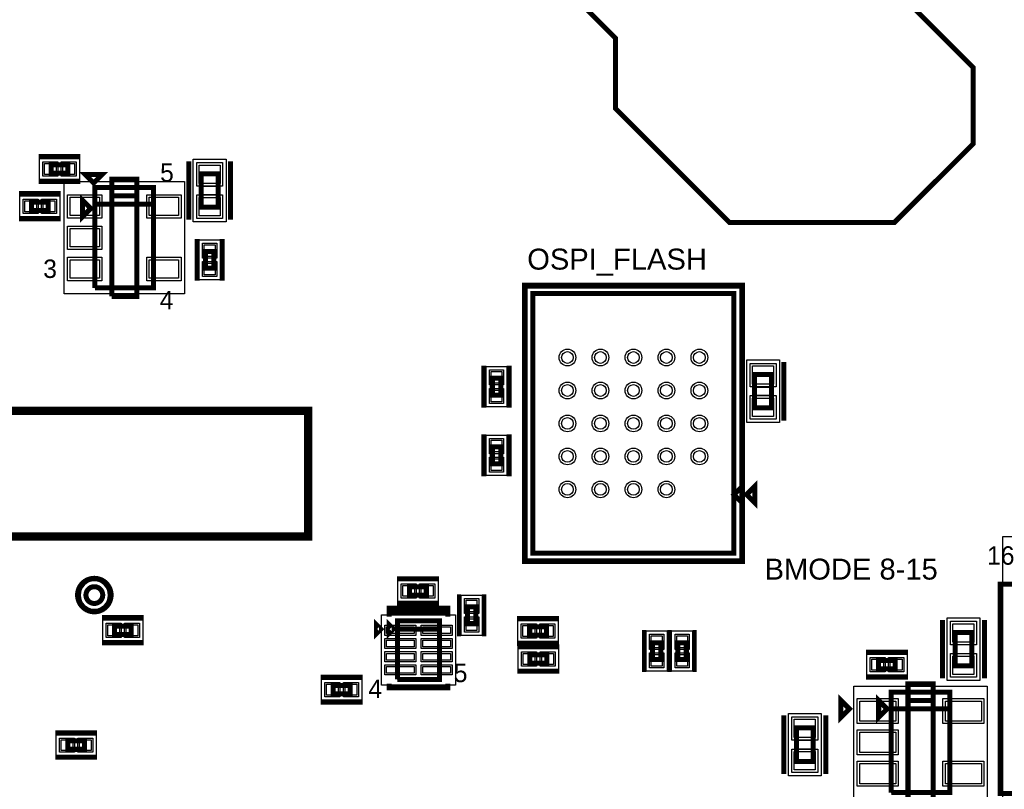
# Model space of a CAD drawing. Extents: x -10 to 137, y -32 to 198.
# Tile 68 of 83: x 50 to 80, y 109 to 132. Entities that reach past the tile are written whole.
import ezdxf

# ---------------------------------------------------------------- set-up
doc = ezdxf.new("R2010")
doc.units = 0
for name, color, linetype in [('BG_SILKSCREEN_TOP', 7, 'CONTINUOUS'), ('PG_ASSEMBLY_TOP', 120, 'CONTINUOUS'), ('PG_DFA_BOUND_TOP', 95, 'CONTINUOUS'), ('PG_PLACE_BOUND_TOP', 23, 'CONTINUOUS'), ('PG_SILKSCREEN_TOP', 7, 'CONTINUOUS'), ('PIN_PASTEMASK_TOP', 212, 'CONTINUOUS'), ('PIN_SOLDERMASK_TOP', 2, 'CONTINUOUS'), ('PIN_TOP', 3, 'CONTINUOUS'), ('VKO_TOP', 243, 'CONTINUOUS')]:
    doc.layers.add(name, color=color, linetype=linetype)

msp = doc.modelspace()

# ---------------------------------------------------------------- linework, layer by layer
at = {"layer": 'BG_SILKSCREEN_TOP'}
for points, const_width in [([(68.9356, 139.6238), (68.6308, 139.9286), (65.913, 139.9286), (65.2526, 139.2682), (65.2526, 134.5184), (68.1736, 131.5974), (68.1736, 129.4638), (71.628, 126.0094), (76.6318, 126.0094), (79.0194, 128.397), (79.0194, 130.7084), (74.3204, 135.4074), (74.3204, 138.7856), (73.6854, 139.4206), (71.9074, 139.4206)], 0.1524), ([(33.065466, 120.292622), (33.065466, 116.482622), (58.860182, 116.482622), (58.860182, 120.292622), (33.065466, 120.292622)], 0.254)]:
    msp.add_lwpolyline(points, dxfattribs=dict(at, const_width=const_width))
msp.add_lwpolyline([(38.399466, 116.482622), (58.860182, 116.482622), (58.860182, 120.292622), (38.399466, 120.292622)], close=True, dxfattribs=at)
at = {"layer": 'PG_ASSEMBLY_TOP', "const_width": 0.1524}
for points in [[(51.57216, 127.75692), (51.06416, 127.75692), (51.06416, 127.50292), (51.57216, 127.50292), (51.57216, 127.75692)], [(56.125618, 126.469902), (56.125618, 127.485902), (55.617618, 127.485902), (55.617618, 126.469902), (56.125618, 126.469902)], [(52.267358, 126.434088), (52.013358, 126.688088), (52.013358, 126.180088), (52.267358, 126.434088)], [(52.394358, 124.021088), (54.172358, 124.021088), (54.172358, 127.069088), (52.394358, 127.069088), (52.394358, 126.561088), (54.172358, 126.561088)], [(50.470054, 126.373382), (50.978054, 126.373382), (50.978054, 126.627382), (50.470054, 126.627382), (50.470054, 126.373382)], [(54.172358, 126.561088), (52.394358, 126.561088), (52.394358, 124.021088)], [(55.744364, 125.12929), (55.744364, 124.62129), (55.998364, 124.62129), (55.998364, 125.12929), (55.744364, 125.12929)], [(71.766176, 123.84913), (65.670176, 123.84913), (65.670176, 115.97513), (71.766176, 115.97513), (71.766176, 123.84913)], [(64.69507, 120.773952), (64.69507, 121.281952), (64.44107, 121.281952), (64.44107, 120.773952), (64.69507, 120.773952)], [(72.90181, 120.381776), (72.90181, 121.397776), (72.39381, 121.397776), (72.39381, 120.381776), (72.90181, 120.381776)], [(64.44107, 119.198136), (64.44107, 118.690136), (64.69507, 118.690136), (64.69507, 119.198136), (64.44107, 119.198136)], [(71.766176, 117.75313), (72.020176, 117.49913), (72.020176, 118.00713), (71.766176, 117.75313)], [(62.440566, 114.9604), (61.932566, 114.9604), (61.932566, 114.7064), (62.440566, 114.7064), (62.440566, 114.9604)], [(63.68415, 114.34699), (63.68415, 113.83899), (63.93815, 113.83899), (63.93815, 114.34699), (63.68415, 114.34699)], [(52.984654, 113.512854), (53.492654, 113.512854), (53.492654, 113.766854), (52.984654, 113.766854), (52.984654, 113.512854)], [(61.311282, 113.79962), (61.311282, 113.54562), (61.438282, 113.67262), (61.311282, 113.79962)], [(61.565282, 112.14862), (62.835282, 112.14862), (62.835282, 113.92662), (61.565282, 113.92662), (61.565282, 113.67262), (62.835282, 113.67262)], [(62.835282, 113.67262), (61.565282, 113.67262), (61.565282, 112.14862)], [(66.081148, 113.744248), (65.573148, 113.744248), (65.573148, 113.490248), (66.081148, 113.490248), (66.081148, 113.744248)], [(78.977744, 112.55756), (78.977744, 113.57356), (78.469744, 113.57356), (78.469744, 112.55756), (78.977744, 112.55756)], [(69.297296, 113.261902), (69.297296, 112.753902), (69.551296, 112.753902), (69.551296, 113.261902), (69.297296, 113.261902)], [(70.06844, 113.261902), (70.06844, 112.753902), (70.32244, 112.753902), (70.32244, 113.261902), (70.06844, 113.261902)], [(66.090038, 112.895634), (65.582038, 112.895634), (65.582038, 112.641634), (66.090038, 112.641634), (66.090038, 112.895634)], [(76.657708, 112.7252), (76.149708, 112.7252), (76.149708, 112.4712), (76.657708, 112.4712), (76.657708, 112.7252)], [(60.127388, 111.966756), (59.619388, 111.966756), (59.619388, 111.712756), (60.127388, 111.712756), (60.127388, 111.966756)], [(76.407772, 111.25454), (76.153772, 111.50854), (76.153772, 111.00054), (76.407772, 111.25454)], [(76.534772, 108.71454), (78.312772, 108.71454), (78.312772, 111.76254), (76.534772, 111.76254), (76.534772, 111.25454), (78.312772, 111.25454)], [(78.312772, 111.25454), (76.534772, 111.25454), (76.534772, 108.71454)], [(74.168, 109.66323), (74.168, 110.67923), (73.66, 110.67923), (73.66, 109.66323), (74.168, 109.66323)], [(51.570128, 110.02772), (52.078128, 110.02772), (52.078128, 110.28172), (51.570128, 110.28172), (51.570128, 110.02772)]]:
    msp.add_lwpolyline(points, dxfattribs=at)
msp.add_lwpolyline([(52.629054, 114.706654, 1), (52.121054, 114.706654, 1), (52.629054, 114.706654)], format="xyb", dxfattribs=at)
at = {"layer": 'PG_DFA_BOUND_TOP'}
for points in [[(51.928268, 127.94742), (51.928268, 127.31242), (50.708052, 127.31242), (50.708052, 127.94742)], [(56.366918, 127.925068), (56.366918, 126.030736), (55.376318, 126.030736), (55.376318, 127.925068)], [(55.105554, 127.246888), (55.105554, 123.843288), (51.461162, 123.843288), (51.461162, 127.246888)], [(51.334162, 126.817882), (51.334162, 126.182882), (50.113946, 126.182882), (50.113946, 126.817882)], [(56.188864, 125.485398), (56.188864, 124.265182), (55.553864, 124.265182), (55.553864, 125.485398)], [(71.943976, 124.02693), (71.943976, 115.79733), (65.492376, 115.79733), (65.492376, 124.02693)], [(72.15251, 119.94261), (72.15251, 121.836942), (73.14311, 121.836942), (73.14311, 119.94261)], [(64.88557, 120.417844), (64.25057, 120.417844), (64.25057, 121.63806), (64.88557, 121.63806)], [(64.25057, 119.554244), (64.88557, 119.554244), (64.88557, 118.334028), (64.25057, 118.334028)], [(91.957144, 107.24007), (79.917544, 107.24007), (79.917544, 116.48567), (91.957144, 116.48567)], [(62.796674, 115.1509), (62.796674, 114.5159), (61.576458, 114.5159), (61.576458, 115.1509)], [(63.49365, 114.703098), (64.12865, 114.703098), (64.12865, 113.482882), (63.49365, 113.482882)], [(61.078872, 111.97082), (61.078872, 114.10442), (63.321692, 114.10442), (63.321692, 111.97082)], [(52.628546, 113.322354), (52.628546, 113.957354), (53.848762, 113.957354), (53.848762, 113.322354)], [(66.437256, 113.934748), (66.437256, 113.299748), (65.21704, 113.299748), (65.21704, 113.934748)], [(79.219044, 112.118394), (78.228444, 112.118394), (78.228444, 114.012726), (79.219044, 114.012726)], [(69.106796, 113.61801), (69.741796, 113.61801), (69.741796, 112.397794), (69.106796, 112.397794)], [(69.87794, 113.61801), (70.51294, 113.61801), (70.51294, 112.397794), (69.87794, 112.397794)], [(66.446146, 113.086134), (66.446146, 112.451134), (65.22593, 112.451134), (65.22593, 113.086134)], [(77.013816, 112.9157), (77.013816, 112.2807), (75.7936, 112.2807), (75.7936, 112.9157)], [(60.483496, 112.157256), (60.483496, 111.522256), (59.26328, 111.522256), (59.26328, 112.157256)], [(75.3999, 108.53674), (75.3999, 111.94034), (79.447644, 111.94034), (79.447644, 108.53674)], [(74.4093, 109.224064), (73.4187, 109.224064), (73.4187, 111.118396), (74.4093, 111.118396)], [(51.21402, 109.83722), (51.21402, 110.47222), (52.434236, 110.47222), (52.434236, 109.83722)]]:
    msp.add_lwpolyline(points, close=True, dxfattribs=at)
msp.add_lwpolyline([(52.806854, 114.706654, 1), (51.943254, 114.706654, 1)], format="xyb", close=True, dxfattribs=at)
at = {"layer": 'PG_PLACE_BOUND_TOP'}
for points in [[(51.57216, 127.75692), (51.57216, 127.50292), (51.06416, 127.50292), (51.06416, 127.75692)], [(56.125618, 127.485902), (56.125618, 126.469902), (55.617618, 126.469902), (55.617618, 127.485902)], [(54.172358, 127.069088), (54.172358, 124.021088), (52.394358, 124.021088), (52.394358, 127.069088)], [(50.978054, 126.627382), (50.978054, 126.373382), (50.470054, 126.373382), (50.470054, 126.627382)], [(55.998364, 125.12929), (55.998364, 124.62129), (55.744364, 124.62129), (55.744364, 125.12929)], [(71.766176, 123.84913), (71.766176, 115.97513), (65.670176, 115.97513), (65.670176, 123.84913)], [(64.69507, 120.773952), (64.69507, 121.281952), (64.44107, 121.281952), (64.44107, 120.773952)], [(72.39381, 120.381776), (72.39381, 121.397776), (72.90181, 121.397776), (72.90181, 120.381776)], [(64.44107, 119.198136), (64.44107, 118.690136), (64.69507, 118.690136), (64.69507, 119.198136)], [(62.440566, 114.9604), (61.932566, 114.9604), (61.932566, 114.7064), (62.440566, 114.7064)], [(63.68415, 114.34699), (63.68415, 113.83899), (63.93815, 113.83899), (63.93815, 114.34699)], [(52.984654, 113.512854), (53.492654, 113.512854), (53.492654, 113.766854), (52.984654, 113.766854)], [(62.835282, 112.14862), (62.835282, 113.92662), (61.565282, 113.92662), (61.565282, 112.14862)], [(66.081148, 113.744248), (65.573148, 113.744248), (65.573148, 113.490248), (66.081148, 113.490248)], [(78.977744, 112.55756), (78.977744, 113.57356), (78.469744, 113.57356), (78.469744, 112.55756)], [(69.297296, 113.261902), (69.297296, 112.753902), (69.551296, 112.753902), (69.551296, 113.261902)], [(70.06844, 113.261902), (70.06844, 112.753902), (70.32244, 112.753902), (70.32244, 113.261902)], [(66.090038, 112.895634), (65.582038, 112.895634), (65.582038, 112.641634), (66.090038, 112.641634)], [(76.657708, 112.7252), (76.149708, 112.7252), (76.149708, 112.4712), (76.657708, 112.4712)], [(60.127388, 111.966756), (59.619388, 111.966756), (59.619388, 111.712756), (60.127388, 111.712756)], [(76.534772, 108.71454), (78.312772, 108.71454), (78.312772, 111.76254), (76.534772, 111.76254)], [(74.168, 109.66323), (74.168, 110.67923), (73.66, 110.67923), (73.66, 109.66323)], [(51.570128, 110.02772), (52.078128, 110.02772), (52.078128, 110.28172), (51.570128, 110.28172)]]:
    msp.add_lwpolyline(points, close=True, dxfattribs=at)
msp.add_lwpolyline([(52.629054, 114.706654, 1), (52.121054, 114.706654, 1)], format="xyb", close=True, dxfattribs=at)
at = {"layer": 'PG_SILKSCREEN_TOP'}
for points, const_width in [([(51.95316, 128.01092), (50.68316, 128.01092)], 0.1524), ([(55.236618, 126.088902), (55.236618, 127.866902)], 0.1524), ([(56.506618, 126.088902), (56.506618, 127.866902)], 0.1524), ([(52.356258, 127.20701), (52.610258, 127.46101), (52.102258, 127.46101), (52.356258, 127.20701)], 0.1524), ([(51.95316, 127.24892), (50.68316, 127.24892)], 0.1524), ([(52.902358, 123.767088), (53.664358, 123.767088), (53.664358, 127.323088), (52.902358, 127.323088), (52.902358, 126.815088), (53.664358, 126.815088)], 0.1524), ([(50.089054, 126.881382), (51.359054, 126.881382)], 0.1524), ([(53.664358, 126.815088), (52.902358, 126.815088), (52.902358, 123.767088)], 0.1524), ([(50.089054, 126.119382), (51.359054, 126.119382)], 0.1524), ([(55.490364, 125.51029), (55.490364, 124.24029)], 0.1524), ([(56.252364, 125.51029), (56.252364, 124.24029)], 0.1524), ([(72.020176, 124.10313), (72.020176, 115.72113), (65.416176, 115.72113), (65.416176, 124.10313), (72.020176, 124.10313)], 0.1524), ([(72.01281, 120.000776), (72.01281, 121.778776)], 0.1524), ([(73.28281, 120.000776), (73.28281, 121.778776)], 0.1524), ([(64.18707, 120.392952), (64.18707, 121.662952)], 0.1524), ([(64.94907, 120.392952), (64.94907, 121.662952)], 0.1524), ([(64.18707, 119.579136), (64.18707, 118.309136)], 0.1524), ([(64.94907, 119.579136), (64.94907, 118.309136)], 0.1524), ([(72.147176, 117.75313), (72.401176, 117.49913), (72.401176, 118.00713), (72.147176, 117.75313)], 0.1524), ([(62.821566, 115.2144), (61.551566, 115.2144)], 0.127), ([(80.730344, 108.68787), (79.841344, 108.68787), (79.841344, 115.03787), (80.730344, 115.03787)], 0.1524), ([(63.43015, 114.72799), (63.43015, 113.45799)], 0.127), ([(64.19215, 114.72799), (64.19215, 113.45799)], 0.127), ([(63.089282, 114.05362), (63.089282, 114.30762), (61.311282, 114.30762), (61.311282, 114.05362)], 0.1524), ([(62.821566, 114.4524), (61.551566, 114.4524)], 0.127), ([(52.603654, 114.020854), (53.873654, 114.020854)], 0.1524), ([(61.311282, 114.05362), (61.311282, 114.18062), (63.089282, 114.18062)], 0.1524), ([(66.462148, 113.998248), (65.192148, 113.998248)], 0.1524), ([(78.088744, 112.17656), (78.088744, 113.95456)], 0.1524), ([(79.358744, 112.17656), (79.358744, 113.95456)], 0.1524), ([(60.930282, 113.79962), (60.930282, 113.54562), (61.057282, 113.67262), (60.930282, 113.79962)], 0.1524), ([(69.043296, 113.642902), (69.043296, 112.372902)], 0.127), ([(69.805296, 113.642902), (69.805296, 112.372902)], 0.127), ([(69.81444, 113.642902), (69.81444, 112.372902)], 0.127), ([(70.57644, 113.642902), (70.57644, 112.372902)], 0.127), ([(52.603654, 113.258854), (53.873654, 113.258854)], 0.1524), ([(66.462148, 113.236248), (65.192148, 113.236248)], 0.1524), ([(66.471038, 113.149634), (65.201038, 113.149634)], 0.127), ([(77.038708, 112.9792), (75.768708, 112.9792)], 0.1524), ([(60.508388, 112.220756), (59.238388, 112.220756)], 0.1524), ([(66.471038, 112.387634), (65.201038, 112.387634)], 0.127), ([(77.038708, 112.2172), (75.768708, 112.2172)], 0.1524), ([(61.311282, 112.02162), (61.311282, 111.89462), (63.089282, 111.89462), (63.089282, 112.02162)], 0.1524), ([(77.042772, 108.46054), (77.804772, 108.46054), (77.804772, 112.01654), (77.042772, 112.01654), (77.042772, 111.50854), (77.804772, 111.50854)], 0.1524), ([(75.264772, 111.25454), (75.010772, 111.50854), (75.010772, 111.00054), (75.264772, 111.25454)], 0.1524), ([(60.508388, 111.458756), (59.238388, 111.458756)], 0.1524), ([(77.804772, 111.50854), (77.042772, 111.50854), (77.042772, 108.46054)], 0.1524), ([(73.279, 109.28223), (73.279, 111.06023)], 0.1524), ([(74.549, 109.28223), (74.549, 111.06023)], 0.1524), ([(51.189128, 110.53572), (52.459128, 110.53572)], 0.127), ([(51.189128, 109.77372), (52.459128, 109.77372)], 0.127)]:
    msp.add_lwpolyline(points, dxfattribs=dict(at, const_width=const_width))
at = {"layer": 'PG_SILKSCREEN_TOP', "const_width": 0.1524}
msp.add_lwpolyline([(52.883054, 114.706654, 1), (51.867054, 114.706654, 1), (52.883054, 114.706654)], format="xyb", dxfattribs=at)
at = {"layer": 'PIN_PASTEMASK_TOP'}
for points in [[(51.216052, 127.79502), (51.216052, 127.46482), (50.860452, 127.46482), (50.860452, 127.79502)], [(51.775868, 127.79502), (51.775868, 127.46482), (51.420268, 127.46482), (51.420268, 127.79502)], [(56.189118, 127.188468), (55.554118, 127.188468), (55.554118, 127.747268), (56.189118, 127.747268)], [(50.266346, 126.335282), (50.266346, 126.665482), (50.621946, 126.665482), (50.621946, 126.335282)], [(50.826162, 126.335282), (50.826162, 126.665482), (51.181762, 126.665482), (51.181762, 126.335282)], [(51.638962, 126.215648), (51.638962, 126.774448), (52.527962, 126.774448), (52.527962, 126.215648)], [(54.038754, 126.215648), (54.038754, 126.774448), (54.927754, 126.774448), (54.927754, 126.215648)], [(56.189118, 126.208536), (55.554118, 126.208536), (55.554118, 126.767336), (56.189118, 126.767336)], [(51.638962, 125.265688), (51.638962, 125.824488), (52.527962, 125.824488), (52.527962, 125.265688)], [(55.706264, 125.332998), (56.036464, 125.332998), (56.036464, 124.977398), (55.706264, 124.977398)], [(51.638962, 124.315728), (51.638962, 124.874528), (52.527962, 124.874528), (52.527962, 124.315728)], [(54.038754, 124.315728), (54.038754, 124.874528), (54.927754, 124.874528), (54.927754, 124.315728)], [(55.706264, 124.773182), (56.036464, 124.773182), (56.036464, 124.417582), (55.706264, 124.417582)], [(72.96531, 121.100342), (72.33031, 121.100342), (72.33031, 121.659142), (72.96531, 121.659142)], [(64.73317, 121.13006), (64.40297, 121.13006), (64.40297, 121.48566), (64.73317, 121.48566)], [(64.73317, 120.570244), (64.40297, 120.570244), (64.40297, 120.925844), (64.73317, 120.925844)], [(72.96531, 120.12041), (72.33031, 120.12041), (72.33031, 120.67921), (72.96531, 120.67921)], [(64.40297, 119.401844), (64.73317, 119.401844), (64.73317, 119.046244), (64.40297, 119.046244)], [(64.40297, 118.842028), (64.73317, 118.842028), (64.73317, 118.486428), (64.40297, 118.486428)], [(62.084458, 114.9985), (62.084458, 114.6683), (61.728858, 114.6683), (61.728858, 114.9985)], [(62.644274, 114.9985), (62.644274, 114.6683), (62.288674, 114.6683), (62.288674, 114.9985)], [(63.64605, 114.550698), (63.97625, 114.550698), (63.97625, 114.195098), (63.64605, 114.195098)], [(52.780946, 113.474754), (52.780946, 113.804954), (53.136546, 113.804954), (53.136546, 113.474754)], [(53.340762, 113.474754), (53.340762, 113.804954), (53.696362, 113.804954), (53.696362, 113.474754)], [(61.231272, 113.535968), (61.231272, 113.739168), (62.069472, 113.739168), (62.069472, 113.535968)], [(62.331092, 113.535968), (62.331092, 113.739168), (63.169292, 113.739168), (63.169292, 113.535968)], [(63.64605, 113.990882), (63.97625, 113.990882), (63.97625, 113.635282), (63.64605, 113.635282)], [(65.72504, 113.782348), (65.72504, 113.452148), (65.36944, 113.452148), (65.36944, 113.782348)], [(66.284856, 113.782348), (66.284856, 113.452148), (65.929256, 113.452148), (65.929256, 113.782348)], [(79.041244, 113.276126), (78.406244, 113.276126), (78.406244, 113.834926), (79.041244, 113.834926)], [(69.259196, 113.46561), (69.589396, 113.46561), (69.589396, 113.11001), (69.259196, 113.11001)], [(70.03034, 113.46561), (70.36054, 113.46561), (70.36054, 113.11001), (70.03034, 113.11001)], [(61.231272, 113.135918), (61.231272, 113.339118), (62.069472, 113.339118), (62.069472, 113.135918)], [(62.331092, 113.135918), (62.331092, 113.339118), (63.169292, 113.339118), (63.169292, 113.135918)], [(61.231272, 112.736122), (61.231272, 112.939322), (62.069472, 112.939322), (62.069472, 112.736122)], [(62.331092, 112.736122), (62.331092, 112.939322), (63.169292, 112.939322), (63.169292, 112.736122)], [(65.73393, 112.933734), (65.73393, 112.603534), (65.37833, 112.603534), (65.37833, 112.933734)], [(66.293746, 112.933734), (66.293746, 112.603534), (65.938146, 112.603534), (65.938146, 112.933734)], [(69.259196, 112.905794), (69.589396, 112.905794), (69.589396, 112.550194), (69.259196, 112.550194)], [(70.03034, 112.905794), (70.36054, 112.905794), (70.36054, 112.550194), (70.03034, 112.550194)], [(79.041244, 112.296194), (78.406244, 112.296194), (78.406244, 112.854994), (79.041244, 112.854994)], [(61.231272, 112.336072), (61.231272, 112.539272), (62.069472, 112.539272), (62.069472, 112.336072)], [(62.331092, 112.336072), (62.331092, 112.539272), (63.169292, 112.539272), (63.169292, 112.336072)], [(76.3016, 112.7633), (76.3016, 112.4331), (75.946, 112.4331), (75.946, 112.7633)], [(76.861416, 112.7633), (76.861416, 112.4331), (76.505816, 112.4331), (76.505816, 112.7633)], [(59.77128, 112.004856), (59.77128, 111.674656), (59.41568, 111.674656), (59.41568, 112.004856)], [(60.331096, 112.004856), (60.331096, 111.674656), (59.975496, 111.674656), (59.975496, 112.004856)], [(75.5777, 110.8837), (75.5777, 111.4933), (76.6699, 111.4933), (76.6699, 110.8837)], [(78.177644, 110.8837), (78.177644, 111.4933), (79.269844, 111.4933), (79.269844, 110.8837)], [(74.2315, 110.381796), (73.5965, 110.381796), (73.5965, 110.940596), (74.2315, 110.940596)], [(75.5777, 109.93374), (75.5777, 110.54334), (76.6699, 110.54334), (76.6699, 109.93374)], [(51.36642, 109.98962), (51.36642, 110.31982), (51.72202, 110.31982), (51.72202, 109.98962)], [(51.926236, 109.98962), (51.926236, 110.31982), (52.281836, 110.31982), (52.281836, 109.98962)], [(74.2315, 109.401864), (73.5965, 109.401864), (73.5965, 109.960664), (74.2315, 109.960664)], [(75.5777, 108.98378), (75.5777, 109.59338), (76.6699, 109.59338), (76.6699, 108.98378)], [(78.177644, 108.98378), (78.177644, 109.59338), (79.269844, 109.59338), (79.269844, 108.98378)]]:
    msp.add_lwpolyline(points, close=True, dxfattribs=at)
for centre in [(66.71818, 121.912126), (67.718178, 121.912126), (68.718176, 121.912126), (69.718174, 121.912126), (70.718172, 121.912126), (66.71818, 120.912128), (67.718178, 120.912128), (68.718176, 120.912128), (69.718174, 120.912128), (70.718172, 120.912128), (66.71818, 119.91213), (67.718178, 119.91213), (68.718176, 119.91213), (69.718174, 119.91213), (70.718172, 119.91213), (66.71818, 118.912132), (67.718178, 118.912132), (68.718176, 118.912132), (69.718174, 118.912132), (70.718172, 118.912132), (66.71818, 117.912134), (67.718178, 117.912134), (68.718176, 117.912134), (69.718174, 117.912134)]:
    msp.add_circle(centre, 0.1778, dxfattribs=at)
at = {"layer": 'PIN_SOLDERMASK_TOP'}
for points in [[(51.266852, 127.84582), (51.266852, 127.41402), (50.809652, 127.41402), (50.809652, 127.84582)], [(51.826668, 127.84582), (51.826668, 127.41402), (51.369468, 127.41402), (51.369468, 127.84582)], [(56.265318, 127.112268), (55.477918, 127.112268), (55.477918, 127.823468), (56.265318, 127.823468)], [(50.215546, 126.284482), (50.215546, 126.716282), (50.672746, 126.716282), (50.672746, 126.284482)], [(50.775362, 126.284482), (50.775362, 126.716282), (51.232562, 126.716282), (51.232562, 126.284482)], [(51.562762, 126.139448), (51.562762, 126.850648), (52.604162, 126.850648), (52.604162, 126.139448)], [(53.962554, 126.139448), (53.962554, 126.850648), (55.003954, 126.850648), (55.003954, 126.139448)], [(56.265318, 126.132336), (55.477918, 126.132336), (55.477918, 126.843536), (56.265318, 126.843536)], [(51.562762, 125.189488), (51.562762, 125.900688), (52.604162, 125.900688), (52.604162, 125.189488)], [(55.655464, 125.383798), (56.087264, 125.383798), (56.087264, 124.926598), (55.655464, 124.926598)], [(51.562762, 124.239528), (51.562762, 124.950728), (52.604162, 124.950728), (52.604162, 124.239528)], [(53.962554, 124.239528), (53.962554, 124.950728), (55.003954, 124.950728), (55.003954, 124.239528)], [(55.655464, 124.823982), (56.087264, 124.823982), (56.087264, 124.366782), (55.655464, 124.366782)], [(64.78397, 121.07926), (64.35217, 121.07926), (64.35217, 121.53646), (64.78397, 121.53646)], [(73.04151, 121.024142), (72.25411, 121.024142), (72.25411, 121.735342), (73.04151, 121.735342)], [(64.78397, 120.519444), (64.35217, 120.519444), (64.35217, 120.976644), (64.78397, 120.976644)], [(73.04151, 120.04421), (72.25411, 120.04421), (72.25411, 120.75541), (73.04151, 120.75541)], [(64.35217, 119.452644), (64.78397, 119.452644), (64.78397, 118.995444), (64.35217, 118.995444)], [(64.35217, 118.892828), (64.78397, 118.892828), (64.78397, 118.435628), (64.35217, 118.435628)], [(62.135258, 115.0493), (62.135258, 114.6175), (61.678058, 114.6175), (61.678058, 115.0493)], [(62.695074, 115.0493), (62.695074, 114.6175), (62.237874, 114.6175), (62.237874, 115.0493)], [(63.59525, 114.601498), (64.02705, 114.601498), (64.02705, 114.144298), (63.59525, 114.144298)], [(63.59525, 114.041682), (64.02705, 114.041682), (64.02705, 113.584482), (63.59525, 113.584482)], [(52.730146, 113.423954), (52.730146, 113.855754), (53.187346, 113.855754), (53.187346, 113.423954)], [(53.289962, 113.423954), (53.289962, 113.855754), (53.747162, 113.855754), (53.747162, 113.423954)], [(61.180472, 113.485168), (61.180472, 113.789968), (62.120272, 113.789968), (62.120272, 113.485168)], [(62.280292, 113.485168), (62.280292, 113.789968), (63.220092, 113.789968), (63.220092, 113.485168)], [(65.77584, 113.833148), (65.77584, 113.401348), (65.31864, 113.401348), (65.31864, 113.833148)], [(66.335656, 113.833148), (66.335656, 113.401348), (65.878456, 113.401348), (65.878456, 113.833148)], [(79.117444, 113.199926), (78.330044, 113.199926), (78.330044, 113.911126), (79.117444, 113.911126)], [(69.208396, 113.51641), (69.640196, 113.51641), (69.640196, 113.05921), (69.208396, 113.05921)], [(69.97954, 113.51641), (70.41134, 113.51641), (70.41134, 113.05921), (69.97954, 113.05921)], [(61.180472, 113.085118), (61.180472, 113.389918), (62.120272, 113.389918), (62.120272, 113.085118)], [(62.280292, 113.085118), (62.280292, 113.389918), (63.220092, 113.389918), (63.220092, 113.085118)], [(61.180472, 112.685322), (61.180472, 112.990122), (62.120272, 112.990122), (62.120272, 112.685322)], [(62.280292, 112.685322), (62.280292, 112.990122), (63.220092, 112.990122), (63.220092, 112.685322)], [(65.78473, 112.984534), (65.78473, 112.552734), (65.32753, 112.552734), (65.32753, 112.984534)], [(66.344546, 112.984534), (66.344546, 112.552734), (65.887346, 112.552734), (65.887346, 112.984534)], [(69.208396, 112.956594), (69.640196, 112.956594), (69.640196, 112.499394), (69.208396, 112.499394)], [(69.97954, 112.956594), (70.41134, 112.956594), (70.41134, 112.499394), (69.97954, 112.499394)], [(79.117444, 112.219994), (78.330044, 112.219994), (78.330044, 112.931194), (79.117444, 112.931194)], [(61.180472, 112.285272), (61.180472, 112.590072), (62.120272, 112.590072), (62.120272, 112.285272)], [(62.280292, 112.285272), (62.280292, 112.590072), (63.220092, 112.590072), (63.220092, 112.285272)], [(76.3524, 112.8141), (76.3524, 112.3823), (75.8952, 112.3823), (75.8952, 112.8141)], [(76.912216, 112.8141), (76.912216, 112.3823), (76.455016, 112.3823), (76.455016, 112.8141)], [(59.82208, 112.055656), (59.82208, 111.623856), (59.36488, 111.623856), (59.36488, 112.055656)], [(60.381896, 112.055656), (60.381896, 111.623856), (59.924696, 111.623856), (59.924696, 112.055656)], [(75.5015, 110.8075), (75.5015, 111.5695), (76.7461, 111.5695), (76.7461, 110.8075)], [(78.101444, 110.8075), (78.101444, 111.5695), (79.346044, 111.5695), (79.346044, 110.8075)], [(74.3077, 110.305596), (73.5203, 110.305596), (73.5203, 111.016796), (74.3077, 111.016796)], [(75.5015, 109.85754), (75.5015, 110.61954), (76.7461, 110.61954), (76.7461, 109.85754)], [(51.31562, 109.93882), (51.31562, 110.37062), (51.77282, 110.37062), (51.77282, 109.93882)], [(51.875436, 109.93882), (51.875436, 110.37062), (52.332636, 110.37062), (52.332636, 109.93882)], [(74.3077, 109.325664), (73.5203, 109.325664), (73.5203, 110.036864), (74.3077, 110.036864)], [(75.5015, 108.90758), (75.5015, 109.66958), (76.7461, 109.66958), (76.7461, 108.90758)], [(78.101444, 108.90758), (78.101444, 109.66958), (79.346044, 109.66958), (79.346044, 108.90758)]]:
    msp.add_lwpolyline(points, close=True, dxfattribs=at)
for centre, radius in [((66.71818, 121.912126), 0.254), ((67.718178, 121.912126), 0.254), ((68.718176, 121.912126), 0.254), ((69.718174, 121.912126), 0.254), ((70.718172, 121.912126), 0.254), ((66.71818, 120.912128), 0.254), ((67.718178, 120.912128), 0.254), ((68.718176, 120.912128), 0.254), ((69.718174, 120.912128), 0.254), ((70.718172, 120.912128), 0.254), ((66.71818, 119.91213), 0.254), ((67.718178, 119.91213), 0.254), ((68.718176, 119.91213), 0.254), ((69.718174, 119.91213), 0.254), ((70.718172, 119.91213), 0.254), ((66.71818, 118.912132), 0.254), ((67.718178, 118.912132), 0.254), ((68.718176, 118.912132), 0.254), ((69.718174, 118.912132), 0.254), ((70.718172, 118.912132), 0.254), ((66.71818, 117.912134), 0.254), ((67.718178, 117.912134), 0.254), ((68.718176, 117.912134), 0.254), ((69.718174, 117.912134), 0.254), ((52.375054, 114.706654), 0.2794)]:
    msp.add_circle(centre, radius, dxfattribs=at)
at = {"layer": 'PIN_TOP'}
for points in [[(51.216052, 127.79502), (51.216052, 127.46482), (50.860452, 127.46482), (50.860452, 127.79502)], [(51.775868, 127.79502), (51.775868, 127.46482), (51.420268, 127.46482), (51.420268, 127.79502)], [(56.189118, 127.188468), (55.554118, 127.188468), (55.554118, 127.747268), (56.189118, 127.747268)], [(50.266346, 126.335282), (50.266346, 126.665482), (50.621946, 126.665482), (50.621946, 126.335282)], [(50.826162, 126.335282), (50.826162, 126.665482), (51.181762, 126.665482), (51.181762, 126.335282)], [(51.638962, 126.215648), (51.638962, 126.774448), (52.527962, 126.774448), (52.527962, 126.215648)], [(54.038754, 126.215648), (54.038754, 126.774448), (54.927754, 126.774448), (54.927754, 126.215648)], [(56.189118, 126.208536), (55.554118, 126.208536), (55.554118, 126.767336), (56.189118, 126.767336)], [(51.638962, 125.265688), (51.638962, 125.824488), (52.527962, 125.824488), (52.527962, 125.265688)], [(55.706264, 125.332998), (56.036464, 125.332998), (56.036464, 124.977398), (55.706264, 124.977398)], [(51.638962, 124.315728), (51.638962, 124.874528), (52.527962, 124.874528), (52.527962, 124.315728)], [(54.038754, 124.315728), (54.038754, 124.874528), (54.927754, 124.874528), (54.927754, 124.315728)], [(55.706264, 124.773182), (56.036464, 124.773182), (56.036464, 124.417582), (55.706264, 124.417582)], [(72.96531, 121.100342), (72.33031, 121.100342), (72.33031, 121.659142), (72.96531, 121.659142)], [(64.73317, 121.13006), (64.40297, 121.13006), (64.40297, 121.48566), (64.73317, 121.48566)], [(64.73317, 120.570244), (64.40297, 120.570244), (64.40297, 120.925844), (64.73317, 120.925844)], [(72.96531, 120.12041), (72.33031, 120.12041), (72.33031, 120.67921), (72.96531, 120.67921)], [(64.40297, 119.401844), (64.73317, 119.401844), (64.73317, 119.046244), (64.40297, 119.046244)], [(64.40297, 118.842028), (64.73317, 118.842028), (64.73317, 118.486428), (64.40297, 118.486428)], [(62.084458, 114.9985), (62.084458, 114.6683), (61.728858, 114.6683), (61.728858, 114.9985)], [(62.644274, 114.9985), (62.644274, 114.6683), (62.288674, 114.6683), (62.288674, 114.9985)], [(63.64605, 114.550698), (63.97625, 114.550698), (63.97625, 114.195098), (63.64605, 114.195098)], [(52.780946, 113.474754), (52.780946, 113.804954), (53.136546, 113.804954), (53.136546, 113.474754)], [(53.340762, 113.474754), (53.340762, 113.804954), (53.696362, 113.804954), (53.696362, 113.474754)], [(61.231272, 113.535968), (61.231272, 113.739168), (62.069472, 113.739168), (62.069472, 113.535968)], [(62.331092, 113.535968), (62.331092, 113.739168), (63.169292, 113.739168), (63.169292, 113.535968)], [(63.64605, 113.990882), (63.97625, 113.990882), (63.97625, 113.635282), (63.64605, 113.635282)], [(65.72504, 113.782348), (65.72504, 113.452148), (65.36944, 113.452148), (65.36944, 113.782348)], [(66.284856, 113.782348), (66.284856, 113.452148), (65.929256, 113.452148), (65.929256, 113.782348)], [(79.041244, 113.276126), (78.406244, 113.276126), (78.406244, 113.834926), (79.041244, 113.834926)], [(69.259196, 113.46561), (69.589396, 113.46561), (69.589396, 113.11001), (69.259196, 113.11001)], [(70.03034, 113.46561), (70.36054, 113.46561), (70.36054, 113.11001), (70.03034, 113.11001)], [(61.231272, 113.135918), (61.231272, 113.339118), (62.069472, 113.339118), (62.069472, 113.135918)], [(62.331092, 113.135918), (62.331092, 113.339118), (63.169292, 113.339118), (63.169292, 113.135918)], [(61.231272, 112.736122), (61.231272, 112.939322), (62.069472, 112.939322), (62.069472, 112.736122)], [(62.331092, 112.736122), (62.331092, 112.939322), (63.169292, 112.939322), (63.169292, 112.736122)], [(65.73393, 112.933734), (65.73393, 112.603534), (65.37833, 112.603534), (65.37833, 112.933734)], [(66.293746, 112.933734), (66.293746, 112.603534), (65.938146, 112.603534), (65.938146, 112.933734)], [(69.259196, 112.905794), (69.589396, 112.905794), (69.589396, 112.550194), (69.259196, 112.550194)], [(70.03034, 112.905794), (70.36054, 112.905794), (70.36054, 112.550194), (70.03034, 112.550194)], [(79.041244, 112.296194), (78.406244, 112.296194), (78.406244, 112.854994), (79.041244, 112.854994)], [(61.231272, 112.336072), (61.231272, 112.539272), (62.069472, 112.539272), (62.069472, 112.336072)], [(62.331092, 112.336072), (62.331092, 112.539272), (63.169292, 112.539272), (63.169292, 112.336072)], [(76.3016, 112.7633), (76.3016, 112.4331), (75.946, 112.4331), (75.946, 112.7633)], [(76.861416, 112.7633), (76.861416, 112.4331), (76.505816, 112.4331), (76.505816, 112.7633)], [(59.77128, 112.004856), (59.77128, 111.674656), (59.41568, 111.674656), (59.41568, 112.004856)], [(60.331096, 112.004856), (60.331096, 111.674656), (59.975496, 111.674656), (59.975496, 112.004856)], [(75.5777, 110.8837), (75.5777, 111.4933), (76.6699, 111.4933), (76.6699, 110.8837)], [(78.177644, 110.8837), (78.177644, 111.4933), (79.269844, 111.4933), (79.269844, 110.8837)], [(74.2315, 110.381796), (73.5965, 110.381796), (73.5965, 110.940596), (74.2315, 110.940596)], [(75.5777, 109.93374), (75.5777, 110.54334), (76.6699, 110.54334), (76.6699, 109.93374)], [(51.36642, 109.98962), (51.36642, 110.31982), (51.72202, 110.31982), (51.72202, 109.98962)], [(51.926236, 109.98962), (51.926236, 110.31982), (52.281836, 110.31982), (52.281836, 109.98962)], [(74.2315, 109.401864), (73.5965, 109.401864), (73.5965, 109.960664), (74.2315, 109.960664)], [(75.5777, 108.98378), (75.5777, 109.59338), (76.6699, 109.59338), (76.6699, 108.98378)], [(78.177644, 108.98378), (78.177644, 109.59338), (79.269844, 109.59338), (79.269844, 108.98378)]]:
    msp.add_lwpolyline(points, close=True, dxfattribs=at)
for centre, radius in [((66.71818, 121.912126), 0.1778), ((67.718178, 121.912126), 0.1778), ((68.718176, 121.912126), 0.1778), ((69.718174, 121.912126), 0.1778), ((70.718172, 121.912126), 0.1778), ((66.71818, 120.912128), 0.1778), ((67.718178, 120.912128), 0.1778), ((68.718176, 120.912128), 0.1778), ((69.718174, 120.912128), 0.1778), ((70.718172, 120.912128), 0.1778), ((66.71818, 119.91213), 0.1778), ((67.718178, 119.91213), 0.1778), ((68.718176, 119.91213), 0.1778), ((69.718174, 119.91213), 0.1778), ((70.718172, 119.91213), 0.1778), ((66.71818, 118.912132), 0.1778), ((67.718178, 118.912132), 0.1778), ((68.718176, 118.912132), 0.1778), ((69.718174, 118.912132), 0.1778), ((70.718172, 118.912132), 0.1778), ((66.71818, 117.912134), 0.1778), ((67.718178, 117.912134), 0.1778), ((68.718176, 117.912134), 0.1778), ((69.718174, 117.912134), 0.1778), ((52.375054, 114.706654), 0.2286)]:
    msp.add_circle(centre, radius, dxfattribs=at)
at = {"layer": 'VKO_TOP'}
for points in [[(56.125618, 127.104902), (56.125618, 126.850902), (55.617618, 126.850902), (55.617618, 127.104902)], [(72.39381, 120.762776), (72.39381, 121.016776), (72.90181, 121.016776), (72.90181, 120.762776)], [(78.469744, 112.93856), (78.977744, 112.93856), (78.977744, 113.19256), (78.469744, 113.19256)], [(73.66, 110.04423), (74.168, 110.04423), (74.168, 110.29823), (73.66, 110.29823)]]:
    msp.add_lwpolyline(points, close=True, dxfattribs=at)

# ---------------------------------------------------------------- texts
at = {"layer": 'BG_SILKSCREEN_TOP', "width": 1.04}
for s, p in [('OSPI_FLASH', (65.49898, 124.578618)), ('BMODE 8-15', (72.6948, 115.1763))]:
    msp.add_text(s, height=0.635, dxfattribs=at).set_placement(p)
at = {"layer": 'PG_SILKSCREEN_TOP'}
for s, p in [('5', (54.368954, 127.24257)), ('3', (50.8254, 124.325126)), ('4', (54.356254, 123.373388)), ('16', (79.440278, 115.627658)), ('5', (63.271654, 112.065054)), ('4', (60.680854, 111.582454))]:
    msp.add_text(s, height=0.5588, dxfattribs=at).set_placement(p)

doc.saveas('drawing.dxf')
